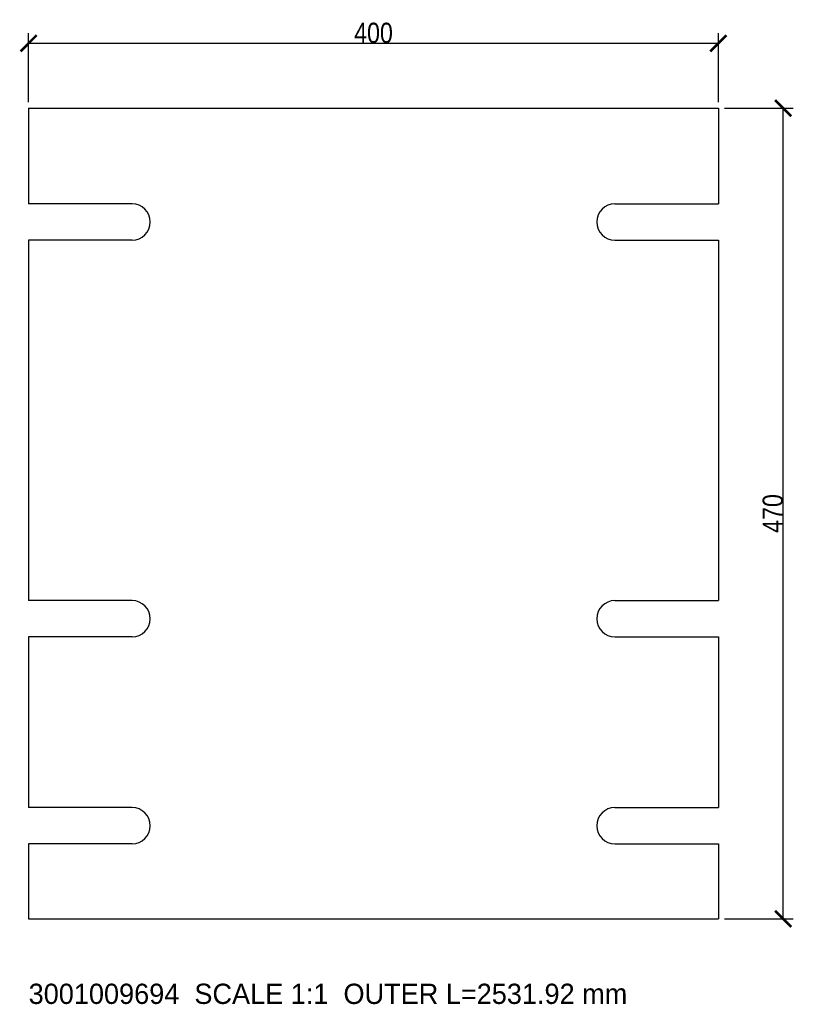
# Model space of a CAD drawing. Header units: millimetres. Extents: x -5 to 443, y -50 to 521.
import ezdxf

# ---------------------------------------------------------------- set-up
doc = ezdxf.new("R2010")
doc.units = ezdxf.units.MM
for name, color, linetype in [('ANNOTATION', 3, 'Continuous'), ('CUT_CONTOUR', 7, 'Continuous'), ('DIMENSIONS', 6, 'Continuous')]:
    doc.layers.add(name, color=color, linetype=linetype)
doc.styles.add('OpenSansCondensed-Light', font='OpenSansCondensed-Light.ttf')
doc.dimstyles.new('EZDXF', dxfattribs={"dimtxt": 0.25, "dimasz": 0.175, "dimexe": 0.375, "dimexo": 0.125, "dimgap": 0.1, "dimtad": 1, "dimlfac": 100, "dimzin": 12, "dimdsep": 46, "dimtxsty": 'OpenSansCondensed-Light', "dimblk": 'ARCHTICK', "dimcen": 2.5, "dimazin": 3, "dimtfac": 0.5, "dimtmove": 2, "dimatfit": 3})

# ---------------------------------------------------------------- blocks, each defined once
blk = doc.blocks.new('_ARCHTICK')
at = {"color": 0, "linetype": 'BYBLOCK', "const_width": 0.15}
blk.add_lwpolyline([(-0.5, -0.5), (0.5, 0.5)], dxfattribs=at)

msp = doc.modelspace()

# ---------------------------------------------------------------- linework, layer by layer
at = {"layer": 'CUT_CONTOUR'}
for p, q in [((0, 470), (400, 470)), ((0, 470), (0, 414.5)), ((400, 470), (400, 414.5)), ((60, 414.5), (0, 414.5)), ((340, 414.5), (400, 414.5)), ((0, 393.5), (0, 184.5)), ((60, 393.5), (0, 393.5)), ((340, 393.5), (400, 393.5)), ((400, 393.5), (400, 184.5)), ((60, 184.5), (0, 184.5)), ((340, 184.5), (400, 184.5)), ((0, 163.5), (0, 64.5)), ((60, 163.5), (0, 163.5)), ((340, 163.5), (400, 163.5)), ((400, 163.5), (400, 64.5)), ((60, 64.5), (0, 64.5)), ((340, 64.5), (400, 64.5)), ((0, 43.5), (0, 0)), ((60, 43.5), (0, 43.5)), ((340, 43.5), (400, 43.5)), ((400, 43.5), (400, 0)), ((0, 0), (400, 0))]:
    msp.add_line(p, q, dxfattribs=at)
for centre, start, end in [((60, 404), 270, 90), ((340, 404), 90, 270), ((60, 174), 270, 90), ((340, 174), 90, 270), ((60, 54), 270, 90), ((340, 54), 90, 270)]:
    msp.add_arc(centre, 10.5, start, end, dxfattribs=at)

# ---------------------------------------------------------------- texts
at = {"layer": 'ANNOTATION'}
msp.add_text('3001009694  SCALE 1:1  OUTER L=2531.92 mm', height=11.75, dxfattribs=at).set_placement((0, -49.35))

# ---------------------------------------------------------------- dimensions: what is measured, and where the dimension line sits
at = {"layer": 'DIMENSIONS'}
msp.add_linear_dim(base=(0, 507.6), p1=(0, 470), p2=(400, 470), dimstyle='EZDXF', override={"dimtxt": 11.75, "dimasz": 9.4, "dimexe": 5.875, "dimexo": 3.525, "dimdec": 2, "dimlfac": 1}, dxfattribs=at).render()
msp.add_linear_dim(base=(437.6, 0), p1=(400, 0), p2=(400, 470), angle=90, dimstyle='EZDXF', override={"dimtxt": 11.75, "dimasz": 9.4, "dimexe": 5.875, "dimexo": 3.525, "dimdec": 2, "dimlfac": 1}, dxfattribs=at).render()

doc.saveas('drawing.dxf')
